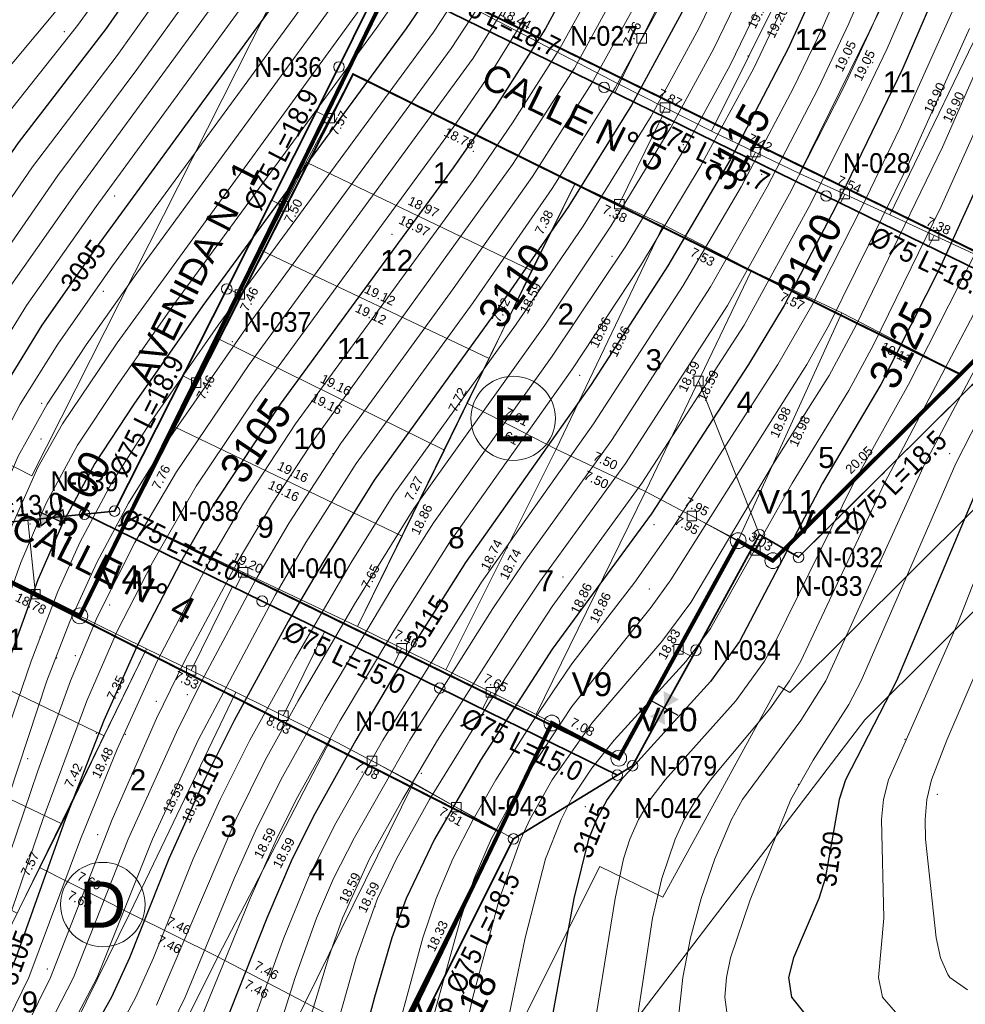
# Model space of a CAD drawing. Header units: metres. Extents: x 295850 to 310263, y 8095845 to 8104014.
# Tile 18 of 78: x 296142 to 296213, y 8096175 to 8096250. Entities that reach past the tile are written whole.
import ezdxf
from ezdxf.enums import TextEntityAlignment as Align

# ---------------------------------------------------------------- set-up
doc = ezdxf.new("R2010")
doc.units = ezdxf.units.M
doc.linetypes.add('CENTER', pattern=[5.08, 3.175, -0.635, 0.635, -0.635])
for name, color, linetype, lineweight in [('ALIN-AV1', 8, 'CENTER', 13), ('ALIN-C04', 8, 'CENTER', 13), ('ALIN-C05', 8, 'CENTER', 13), ('ALIN-C18', 8, 'CENTER', 13), ('AP-CONEX', 150, 'Continuous', 18), ('AP-NODOS', 1, 'Continuous', 18), ('AP-NODOS-TXT', 1, 'Continuous', 18), ('AP-RED-075', 5, 'Continuous', 35), ('AP-RED-TXT', 5, 'Continuous', 18), ('AP-VALVULAS', 42, 'Continuous', 25), ('C-TOPO-MAJR', 33, 'Continuous', 25), ('C-TOPO-MINR', 253, 'Continuous', 13), ('C-TOPO-PNTS', 8, 'Continuous', 9), ('C-TOPO-TEXT', 33, 'Continuous', 13), ('C-TOPO-TEXT-500', 33, 'Continuous', 13), ('LOTE', 7, 'Continuous', 18), ('LOTE_MEDIDAS', 8, 'Continuous', 13), ('LOTE_NUMERO', 8, 'Continuous', 13), ('MANZANA', 3, 'Continuous', 25), ('MANZANA_LETRA', 3, 'Continuous', 18), ('PERIMETRO', 1, 'Continuous', 35), ('RELIEVE_LIMITE', 6, 'Continuous', 18), ('VERTICES', 1, 'Continuous', 13), ('VIA_BORDE', 8, 'Continuous', 18), ('VIAS_NOMBRE', 5, 'Continuous', 18)]:
    doc.layers.add(name, color=color, linetype=linetype, lineweight=lineweight)
doc.styles.add('ARIAL', font='arial.ttf')

# ---------------------------------------------------------------- blocks, each defined once
blk = doc.blocks.new('PUNTOS_TOPOGRAFICOS')
at = {"layer": 'C-TOPO-PNTS'}
for p in [(296144.999, 8096248.685, 3088.648), (296196.837, 8096246.844, 3113.474), (296206.3, 8096246.339, 3118.666), (296211.715, 8096242.168, 3122.536), (296176.007, 8096239.617, 3105.234), (296191.939, 8096240.11, 3112.838), (296197.869, 8096237.861, 3116.519), (296148.801, 8096236.216, 3094.348), (296169.833, 8096233.308, 3104.568), (296210.44, 8096232.39, 3124.218), (296186.533, 8096231.626, 3112.698), (296193.547, 8096231.461, 3116.182), (296147.951, 8096228.99, 3096.328), (296157.728, 8096225.164, 3101.886), (296184.084, 8096222.613, 3114.379), (296143.275, 8096220.488, 3096.856), (296143.236, 8096217.785, 3097.674), (296165.38, 8096216.662, 3108.03), (296212.14, 8096216.662, 3128.76), (296142.396, 8096211.319, 3098.856), (296189.721, 8096211.268, 3120.346), (296159.631, 8096211.203, 3107.022), (296178.598, 8096209.521, 3116.122), (296182.809, 8096207.31, 3118.744), (296189.367, 8096206.403, 3121.582), (296173.457, 8096205.609, 3114.94), (296148.442, 8096205.189, 3103.32), (296164.105, 8096203.059, 3111.246), (296143.152, 8096202.754, 3101.046), (296144.412, 8096201.159, 3102.118), (296145.839, 8096201.327, 3102.924), (296151.969, 8096197.884, 3106.68), (296154.327, 8096198.383, 3107.718), (296147.435, 8096195.449, 3104.99), (296149.618, 8096195.365, 3106.096), (296208.74, 8096194.982, 3130.992), (296142.228, 8096193.517, 3102.382), (296172.08, 8096192.405, 3118.178), (296200.663, 8096191.581, 3129.174), (296192.789, 8096190.374, 3127.152), (296211.189, 8096190.817, 3132.412), (296184.509, 8096189.881, 3124.898), (296147.526, 8096187.755, 3106.726), (296168.558, 8096182.297, 3119.246), (296143.7, 8096177.553, 3106.686)]:
    blk.add_point(p, dxfattribs=at)
blk = doc.blocks.new('CURVAS_NIVEL')
at = {"layer": 'C-TOPO-MAJR'}
for points, elevation in [([(296173.295, 8096292.42), (296162.494, 8096271.335), (296158.276, 8096263.92), (296154.994, 8096258.771), (296148.174, 8096248.92), (296141.494, 8096240.238), (296136.994, 8096233.767), (296133.994, 8096228.508), (296129.959, 8096220.42), (296128.191, 8096215.92), (296125.748, 8096208.42), (296124.162, 8096202.42), (296119.053, 8096181.42), (296117.645, 8096176.92), (296115.105, 8096170.92), (296109.074, 8096158.92), (296102.353, 8096143.92)], 3090), ([(296186.494, 8096299.698), (296181.655, 8096290.92), (296170.993, 8096268.42), (296168.754, 8096263.92), (296166.316, 8096259.42), (296163.651, 8096254.92), (296161.682, 8096251.92), (296147.494, 8096232.411), (296143.291, 8096226.42), (296140.526, 8096221.92), (296138.171, 8096217.42), (296135.669, 8096211.42), (296133.635, 8096205.42), (296131.405, 8096197.92), (296126.987, 8096181.42), (296126.024, 8096178.42), (296123.38, 8096172.42)], 3095), ([(296196.994, 8096303.851), (296189.191, 8096287.92), (296182.303, 8096271.42), (296177.695, 8096260.92), (296174.648, 8096254.92), (296172.934, 8096251.92), (296170.924, 8096248.92), (296155.502, 8096227.92), (296150.255, 8096220.42), (296147.307, 8096215.92), (296144.882, 8096211.42), (296142.994, 8096207.095), (296140.753, 8096200.92), (296134.156, 8096179.92), (296133.068, 8096176.92), (296130.295, 8096170.92)], 3100), ([(296204.906, 8096302.92), (296196.948, 8096284.92), (296188.617, 8096263.92), (296184.73, 8096254.92), (296181.473, 8096248.92), (296177.673, 8096242.92), (296174.494, 8096238.363), (296161.369, 8096220.42), (296156.383, 8096212.92), (296153.812, 8096208.42), (296150.494, 8096202.035), (296147.991, 8096196.42), (296145.056, 8096188.92), (296141.32, 8096178.42), (296140.055, 8096175.42), (296129.062, 8096152.92)], 3105), ([(296210.996, 8096296.92), (296204.805, 8096281.92), (296195.388, 8096257.92), (296193.994, 8096254.656), (296191.981, 8096250.42), (296187.994, 8096243.118), (296183.219, 8096235.42), (296177.494, 8096227.125), (296168.494, 8096214.654), (296164.597, 8096208.42), (296161.983, 8096203.92), (296157.867, 8096196.42), (296155.628, 8096191.92), (296152.909, 8096185.92), (296149.942, 8096178.42), (296148.578, 8096175.42), (296142.994, 8096165.463)], 3110), ([(296216.494, 8096288.48), (296205.098, 8096259.42), (296202.611, 8096253.42), (296199.896, 8096247.42), (296195.494, 8096238.967), (296190.77, 8096230.92), (296184.937, 8096221.92), (296175.415, 8096208.42), (296169.994, 8096199.803), (296167.094, 8096194.92), (296163.994, 8096189.347), (296162.284, 8096185.92), (296160.344, 8096181.42), (296156.494, 8096171.662)], 3115), ([(296222.397, 8096280.42), (296211.827, 8096253.42), (296208.584, 8096245.92), (296203.494, 8096235.42), (296199.576, 8096227.92), (296196.87, 8096223.42), (296189.494, 8096212.085), (296181.994, 8096201.825), (296176.555, 8096193.42), (296173.076, 8096187.42), (296170.918, 8096182.92), (296169.839, 8096179.92), (296168.53, 8096175.42), (296166.926, 8096169.42)], 3120), ([(296216.231, 8096241.42), (296211.456, 8096230.92), (296206.902, 8096221.92), (296202.502, 8096214.42), (296196.199, 8096202.42), (296193.994, 8096199.376), (296187.227, 8096191.92), (296186.165, 8096190.42), (296185.345, 8096188.92), (296184.741, 8096187.42), (296183.631, 8096182.92), (296181.441, 8096170.92)], 3125), ([(296215.034, 8096215.92), (296208.093, 8096199.42), (296204.24, 8096191.92), (296203.745, 8096190.42), (296202.705, 8096184.42), (296202.214, 8096182.92), (296200.288, 8096178.42), (296199.925, 8096176.92), (296200.143, 8096175.42), (296201.352, 8096173.92), (296203.659, 8096172.42), (296205.994, 8096171.33), (296207.494, 8096170.779), (296208.994, 8096170.457), (296211.994, 8096170.266), (296219.494, 8096170.326)], 3130)]:
    blk.add_lwpolyline(points, dxfattribs=dict(at, elevation=elevation))
at = {"layer": 'C-TOPO-MINR'}
for points, elevation in [([(296170.33, 8096293.92), (296159.417, 8096272.92), (296154.068, 8096263.92), (296148.994, 8096256.529), (296144.504, 8096250.42), (296139.473, 8096244.42), (296135.21, 8096238.42), (296132.462, 8096233.92), (296129.395, 8096227.92), (296126.673, 8096221.92), (296125.466, 8096218.92), (296123.035, 8096211.42), (296121.074, 8096203.92), (296119.39, 8096196.42), (296116.124, 8096182.92), (296114.875, 8096178.42), (296113.894, 8096175.42), (296112.016, 8096170.92), (296107.291, 8096161.92), (296105.849, 8096158.92), (296100.434, 8096146.92)], 3088), ([(296172.216, 8096293.92), (296160.564, 8096271.42), (296155.23, 8096262.42), (296149.073, 8096253.42), (296145.994, 8096249.151), (296139.994, 8096241.617), (296135.675, 8096235.42), (296133.078, 8096230.92), (296129.494, 8096223.737), (296127.386, 8096218.92), (296124.397, 8096209.92), (296122.442, 8096202.42), (296117.786, 8096182.92), (296116.038, 8096176.92), (296114.902, 8096173.92), (296113.574, 8096170.92), (296107.463, 8096158.92), (296102.031, 8096146.92)], 3089), ([(296175.96, 8096293.92), (296163.994, 8096270.454), (296160.369, 8096263.92), (296157.643, 8096259.42), (296152.575, 8096251.92), (296148.994, 8096246.889), (296142.595, 8096238.42), (296138.494, 8096232.477), (296135.814, 8096227.92), (296131.94, 8096220.42), (296130.053, 8096215.92), (296127.091, 8096206.92), (296122.832, 8096190.42), (296120.689, 8096181.42), (296119.778, 8096178.42), (296118.627, 8096175.42), (296116.621, 8096170.92), (296110.673, 8096158.92), (296105.218, 8096146.92), (296103.919, 8096143.92)], 3091), ([(296177.008, 8096292.42), (296165.494, 8096269.541), (296161.608, 8096262.42), (296158.895, 8096257.92), (296154.856, 8096251.92), (296150.494, 8096245.82), (296144.494, 8096237.78), (296139.74, 8096230.92), (296137.069, 8096226.42), (296133.182, 8096218.92), (296131.351, 8096214.42), (296128.419, 8096205.42), (296124.472, 8096190.42), (296122.3, 8096181.42), (296121.368, 8096178.42), (296118.826, 8096172.42), (296112.25, 8096158.92), (296107.463, 8096148.42), (296105.482, 8096143.92), (296104.47, 8096140.92)], 3092), ([(296178.829, 8096292.42), (296166.165, 8096266.92), (296162.872, 8096260.92), (296160.161, 8096256.42), (296157.137, 8096251.92), (296145.994, 8096236.638), (296140.952, 8096229.42), (296138.494, 8096225.36), (296135.103, 8096218.92), (296133.76, 8096215.92), (296132.625, 8096212.92), (296130.164, 8096205.42), (296127.673, 8096196.42), (296123.885, 8096181.42), (296122.937, 8096178.42), (296119.641, 8096170.92), (296113.8, 8096158.92), (296111.03, 8096152.92), (296107.031, 8096143.92), (296105.997, 8096140.92), (296105.53, 8096137.92), (296105.458, 8096134.92), (296105.77, 8096107.92)], 3093), ([(296184.994, 8096300.177), (296179.862, 8096290.92), (296168.494, 8096267.496), (296165.019, 8096260.92), (296162.37, 8096256.42), (296159.415, 8096251.92), (296147.408, 8096235.42), (296142.127, 8096227.92), (296139.994, 8096224.481), (296137.009, 8096218.92), (296135.622, 8096215.92), (296134.429, 8096212.92), (296131.903, 8096205.42), (296129.332, 8096196.42), (296125.446, 8096181.42), (296124.487, 8096178.42), (296121.155, 8096170.92), (296112.535, 8096152.92), (296108.562, 8096143.92), (296107.535, 8096140.92), (296107.059, 8096137.92), (296106.988, 8096134.92), (296107.535, 8096104.92)], 3094), ([(296187.994, 8096299.254), (296182.695, 8096289.42), (296172.994, 8096268.329), (296170.057, 8096262.42), (296167.623, 8096257.92), (296164.931, 8096253.42), (296162.897, 8096250.42), (296148.659, 8096230.92), (296144.494, 8096224.971), (296141.65, 8096220.42), (296140.056, 8096217.42), (296137.465, 8096211.42), (296135.367, 8096205.42), (296133.072, 8096197.92), (296128.517, 8096181.42), (296127.553, 8096178.42), (296126.299, 8096175.42), (296124.199, 8096170.92)], 3096), ([(296189.286, 8096298.42), (296185.247, 8096290.92), (296183.769, 8096287.92), (296177.842, 8096274.42), (296173.638, 8096265.42), (296168.941, 8096256.42), (296167.169, 8096253.42), (296165.165, 8096250.42), (296150.494, 8096230.349), (296146.663, 8096224.92), (296143.689, 8096220.42), (296141.494, 8096216.471), (296138.678, 8096209.92), (296136.61, 8096203.92), (296134.74, 8096197.92), (296130.041, 8096181.42), (296129.079, 8096178.42), (296126.436, 8096172.42)], 3097), ([(296191.004, 8096298.42), (296185.571, 8096287.92), (296179.113, 8096272.92), (296174.968, 8096263.92), (296170.276, 8096254.92), (296167.437, 8096250.42), (296148.994, 8096225.073), (296144.859, 8096218.92), (296142.994, 8096215.609), (296140.466, 8096209.92), (296138.494, 8096204.397), (296135.955, 8096196.42), (296131.112, 8096179.92), (296130.014, 8096176.92), (296127.249, 8096170.92), (296117.769, 8096151.42), (296115.792, 8096146.92), (296114.69, 8096143.92), (296113.9, 8096140.92), (296113.641, 8096139.42), (296113.406, 8096136.42), (296113.699, 8096125.92), (296114.354, 8096115.42), (296114.899, 8096109.42)], 3098), ([(296192.715, 8096298.42), (296187.38, 8096287.92), (296181.037, 8096272.92), (296177.006, 8096263.92), (296174.852, 8096259.42), (296172.466, 8096254.92), (296170.704, 8096251.92), (296168.646, 8096248.92), (296153.494, 8096228.264), (296149.052, 8096221.92), (296145.994, 8096217.306), (296143.631, 8096212.92), (296141.688, 8096208.42), (296139.551, 8096202.42), (296137.608, 8096196.42), (296132.633, 8096179.92), (296131.542, 8096176.92), (296128.773, 8096170.92)], 3099), ([(296198.494, 8096303.493), (296190.341, 8096286.42), (296184.201, 8096271.42), (296179.725, 8096260.92), (296176.789, 8096254.92), (296175.105, 8096251.92), (296172.994, 8096248.658), (296156.673, 8096226.42), (296151.463, 8096218.92), (296148.577, 8096214.42), (296146.164, 8096209.92), (296144.494, 8096206.21), (296142.472, 8096200.92), (296140.443, 8096194.92), (296135.681, 8096179.92), (296134.593, 8096176.92), (296131.816, 8096170.92)], 3101), ([(296199.903, 8096302.92), (296192.154, 8096286.42), (296181.701, 8096260.92), (296180.379, 8096257.92), (296178.867, 8096254.92), (296176.311, 8096250.42), (296174.34, 8096247.42), (296158.928, 8096226.42), (296152.678, 8096217.42), (296149.867, 8096212.92), (296147.463, 8096208.42), (296145.423, 8096203.92), (296143.674, 8096199.42), (296137.211, 8096179.92), (296136.117, 8096176.92), (296134.062, 8096172.42)], 3102), ([(296200.92, 8096301.42), (296193.321, 8096284.92), (296186.494, 8096267.845), (296181.626, 8096256.42), (296178.994, 8096251.512), (296175.994, 8096246.685), (296159.023, 8096223.42), (296153.494, 8096215.294), (296150.347, 8096209.92), (296147.494, 8096204.266), (296145.454, 8096199.42), (296142.994, 8096192.605), (296137.642, 8096176.92), (296135.583, 8096172.42), (296125.309, 8096151.42), (296124.021, 8096148.42), (296123.205, 8096145.42), (296122.811, 8096142.42), (296122.09, 8096134.92), (296122.112, 8096130.42), (296122.37, 8096127.42), (296123.321, 8096119.92), (296124.362, 8096113.92), (296125.547, 8096109.42)], 3103), ([(296203.237, 8096302.92), (296195.134, 8096284.92), (296186.758, 8096263.92), (296184.234, 8096257.92), (296182.815, 8096254.92), (296180.36, 8096250.42), (296177.494, 8096245.78), (296174.48, 8096241.42), (296159.494, 8096220.903), (296154.994, 8096214.199), (296151.671, 8096208.42), (296148.994, 8096203.186), (296146.711, 8096197.92), (296143.369, 8096188.92), (296139.761, 8096178.42), (296138.52, 8096175.42), (296127.546, 8096152.92)], 3104), ([(296205.35, 8096299.92), (296198.132, 8096283.42), (296189.242, 8096260.92), (296187.32, 8096256.42), (296185.885, 8096253.42), (296182.579, 8096247.42), (296178.994, 8096241.769), (296175.994, 8096237.387), (296162.539, 8096218.92), (296158.574, 8096212.92), (296155.958, 8096208.42), (296152.028, 8096200.92), (296148.994, 8096194.256), (296146.222, 8096187.42), (296142.304, 8096176.92), (296130.579, 8096152.92)], 3106), ([(296206.43, 8096298.42), (296199.947, 8096283.42), (296190.994, 8096260.682), (296187.787, 8096253.42), (296183.68, 8096245.92), (296178.994, 8096238.609), (296163.994, 8096217.823), (296160.77, 8096212.92), (296158.1, 8096208.42), (296154.119, 8096200.92), (296151.994, 8096196.561), (296148.613, 8096188.92), (296143.954, 8096176.92), (296132.098, 8096152.92), (296130.166, 8096148.42), (296129.75, 8096146.92), (296129.339, 8096143.92), (296128.855, 8096133.42), (296128.968, 8096130.42), (296129.761, 8096125.92), (296131.908, 8096116.92), (296132.799, 8096113.92), (296133.866, 8096110.92), (296135.391, 8096107.92)], 3107), ([(296208.149, 8096298.42), (296201.764, 8096283.42), (296192.324, 8096259.42), (296190.384, 8096254.92), (296188.937, 8096251.92), (296184.994, 8096244.783), (296180.494, 8096237.696), (296174.494, 8096229.167), (296165.934, 8096217.42), (296162.035, 8096211.42), (296159.494, 8096207.07), (296155.417, 8096199.42), (296153.494, 8096195.539), (296149.831, 8096187.42), (296145.682, 8096176.92), (296139.994, 8096165.892)], 3108), ([(296209.874, 8096298.42), (296202.983, 8096281.92), (296193.994, 8096259.006), (296190.835, 8096251.92), (296186.774, 8096244.42), (296181.994, 8096236.775), (296175.994, 8096228.147), (296167.127, 8096215.92), (296163.318, 8096209.92), (296160.994, 8096205.936), (296155.145, 8096194.92), (296151.69, 8096187.42), (296147.475, 8096176.92), (296139.994, 8096162.789)], 3109), ([(296212.135, 8096295.42), (296206.033, 8096280.42), (296197.216, 8096257.92), (296195.287, 8096253.42), (296193.121, 8096248.92), (296189.494, 8096242.285), (296184.353, 8096233.92), (296179.22, 8096226.42), (296169.994, 8096213.582), (296166.76, 8096208.42), (296162.494, 8096201.13), (296159.053, 8096194.92), (296156.817, 8096190.42), (296154.774, 8096185.92), (296151.76, 8096178.42), (296150.428, 8096175.42), (296148.812, 8096172.42)], 3111), ([(296213.494, 8096294.416), (296207.855, 8096280.42), (296199.037, 8096257.92), (296196.994, 8096253.129), (296194.255, 8096247.42), (296190.977, 8096241.42), (296186.448, 8096233.92), (296181.433, 8096226.42), (296171.494, 8096212.51), (296166.994, 8096205.256), (296162.719, 8096197.92), (296160.232, 8096193.42), (296158.004, 8096188.92), (296151.994, 8096174.83)], 3112), ([(296216.187, 8096296.92), (296200.857, 8096257.92), (296198.278, 8096251.92), (296195.494, 8096246.131), (296192.095, 8096239.92), (296187.578, 8096232.42), (296181.994, 8096224.057), (296172.982, 8096211.42), (296169.994, 8096206.699), (296164.748, 8096197.92), (296161.411, 8096191.92), (296159.494, 8096188.058), (296157.863, 8096184.42), (296154.162, 8096175.42), (296152.692, 8096172.42)], 3113), ([(296215.66, 8096290.92), (296202.678, 8096257.92), (296200.109, 8096251.92), (296197.283, 8096245.92), (296193.216, 8096238.42), (296188.699, 8096230.92), (296183.494, 8096223.034), (296174.2, 8096209.92), (296169.994, 8096203.228), (296165.922, 8096196.42), (296162.588, 8096190.42), (296161.09, 8096187.42), (296159.095, 8096182.92), (296155.41, 8096173.92)], 3114), ([(296217.486, 8096286.42), (296205.721, 8096256.42), (296202.457, 8096248.92), (296200.294, 8096244.42), (296196.322, 8096236.92), (296191.922, 8096229.42), (296185.114, 8096218.92), (296176.624, 8096206.92), (296169.137, 8096194.92), (296165.494, 8096188.446), (296163.494, 8096184.42), (296161.633, 8096179.92), (296157.813, 8096169.42)], 3116), ([(296218.705, 8096284.92), (296207.494, 8096256.279), (296204.494, 8096249.304), (296202.181, 8096244.42), (296198.303, 8096236.92), (296193.994, 8096229.336), (296186.494, 8096217.659), (296179.842, 8096208.42), (296177.494, 8096204.908), (296171.203, 8096194.92), (296166.994, 8096187.534), (296165.41, 8096184.42), (296164.122, 8096181.42), (296162.509, 8096176.92), (296160.615, 8096170.92)], 3117), ([(296219.931, 8096283.42), (296208.773, 8096254.92), (296206.19, 8096248.92), (296204.075, 8096244.42), (296199.994, 8096236.37), (296195.285, 8096227.92), (296187.551, 8096215.92), (296181.033, 8096206.92), (296179.021, 8096203.92), (296173.295, 8096194.92), (296170.629, 8096190.42), (296168.142, 8096185.92), (296166.085, 8096181.42), (296165.029, 8096178.42), (296161.847, 8096167.92)], 3118), ([(296221.163, 8096281.92), (296209.992, 8096253.42), (296207.386, 8096247.42), (296205.245, 8096242.92), (296201.492, 8096235.42), (296196.549, 8096226.42), (296188.785, 8096214.42), (296181.994, 8096205.076), (296177.306, 8096197.92), (296172.68, 8096190.42), (296170.19, 8096185.92), (296168.746, 8096182.92), (296167.137, 8096178.42), (296163.742, 8096166.42)], 3119), ([(296222.477, 8096275.92), (296212.425, 8096250.42), (296208.384, 8096241.42), (296205.49, 8096235.42), (296201.67, 8096227.92), (296199.098, 8096223.42), (296190.994, 8096210.806), (296188.265, 8096206.92), (296183.494, 8096200.721), (296180.494, 8096196.306), (296177.722, 8096191.92), (296175.989, 8096188.92), (296174.455, 8096185.92), (296173.189, 8096182.92), (296172.192, 8096179.92), (296169.321, 8096169.42)], 3121), ([(296213.648, 8096248.92), (296208.994, 8096238.587), (296202.994, 8096226.45), (296201.304, 8096223.42), (296190.994, 8096207.105), (296189.494, 8096205.023), (296183.494, 8096197.475), (296179.826, 8096191.92), (296177.36, 8096187.42), (296176.074, 8096184.42), (296175.067, 8096181.42), (296172.552, 8096172.42)], 3122), ([(296215.522, 8096248.92), (296211.593, 8096239.92), (296205.051, 8096226.42), (296202.994, 8096222.604), (296198.776, 8096215.92), (296192.494, 8096205.365), (296190.31, 8096202.42), (296184.994, 8096196.21), (296181.987, 8096191.92), (296180.306, 8096188.92), (296179.61, 8096187.42), (296177.996, 8096182.92), (296175.977, 8096175.42), (296174.615, 8096169.42)], 3123), ([(296216.187, 8096245.92), (296211.495, 8096235.42), (296206.369, 8096224.92), (296204.494, 8096221.461), (296200.18, 8096214.42), (296193.994, 8096203.394), (296192.141, 8096200.92), (296186.691, 8096194.92), (296184.994, 8096192.796), (296183.494, 8096190.531), (296182.661, 8096188.92), (296181.494, 8096185.92), (296179.935, 8096179.92), (296178.067, 8096170.92)], 3124), ([(296214.355, 8096232.42), (296209.019, 8096221.92), (296204.839, 8096214.42), (296198.93, 8096202.42), (296198.09, 8096200.92), (296195.914, 8096197.92), (296190.551, 8096191.92), (296189.494, 8096190.526), (296188.527, 8096188.92), (296187.873, 8096187.42), (296187.412, 8096185.92), (296186.767, 8096182.92), (296184.811, 8096170.92)], 3126), ([(296215.89, 8096230.92), (296207.189, 8096214.42), (296200.837, 8096200.92), (296199.981, 8096199.42), (296198.494, 8096197.302), (296193.998, 8096191.92), (296192.901, 8096190.42), (296192.011, 8096188.92), (296191.317, 8096187.42), (296190.313, 8096184.42), (296189.611, 8096181.42), (296188.241, 8096172.42), (296188.132, 8096169.42), (296188.487, 8096167.92), (296189.494, 8096166.578), (296190.994, 8096165.834), (296193.994, 8096165.166), (296202.994, 8096163.807), (296205.994, 8096163.588), (296208.994, 8096163.683), (296220.994, 8096164.571)], 3127), ([(296217.427, 8096229.42), (296210.256, 8096215.92), (296202.746, 8096199.42), (296200.836, 8096196.42), (296196.435, 8096190.42), (296195.596, 8096188.92), (296194.329, 8096185.92), (296193.302, 8096182.92), (296192.473, 8096179.92), (296191.903, 8096176.92), (296191.565, 8096173.92), (296191.576, 8096172.42), (296191.908, 8096170.92), (296192.494, 8096170.009), (296193.166, 8096169.42), (296193.994, 8096168.991), (296195.494, 8096168.519), (296199.994, 8096167.564), (296204.494, 8096166.361), (296207.494, 8096165.897), (296210.494, 8096165.922), (296220.994, 8096166.449)], 3128), ([(296214.895, 8096220.42), (296212.61, 8096215.92), (296205.427, 8096199.42), (296204.494, 8096197.628), (296201.792, 8096193.42), (296200.093, 8096190.42), (296196.994, 8096182.822), (296195.521, 8096178.42), (296195.214, 8096176.92), (296195.089, 8096175.42), (296195.283, 8096173.92), (296196.281, 8096172.42), (296196.994, 8096171.946), (296199.345, 8096170.92), (296204.494, 8096169.051), (296207.494, 8096168.245), (296210.494, 8096168.061), (296219.494, 8096168.285)], 3129), ([(296216.891, 8096214.42), (296212.804, 8096203.92), (296207.487, 8096191.92), (296207.11, 8096190.42), (296206.964, 8096188.92), (296207.14, 8096181.42), (296206.746, 8096176.92), (296207.05, 8096175.42), (296208.36, 8096173.92), (296210.494, 8096173.018), (296211.994, 8096172.722), (296213.494, 8096172.604)], 3131), ([(296215.799, 8096203.92), (296211.91, 8096194.92), (296210.757, 8096191.92), (296210.407, 8096190.42), (296210.275, 8096188.92), (296210.303, 8096187.42), (296211.101, 8096179.92), (296211.43, 8096178.42), (296211.994, 8096177.148), (296212.155, 8096176.92), (296213.494, 8096175.989)], 3132)]:
    blk.add_lwpolyline(points, dxfattribs=dict(at, elevation=elevation))
at = {"layer": 'C-TOPO-TEXT', "style": 'ARIAL', "width": 0.9}
for s, rotation, p in [('3115', 61.59905, (296196.017, 8096239.92)), ('3120', 62.56555, (296201.494, 8096231.593)), ('3110', 55.1855, (296179.106, 8096229.42)), ('3125', 63.66486, (296208.446, 8096224.92)), ('3105', 56.07433, (296159.494, 8096217.66)), ('3100', 61.36652, (296145.994, 8096213.601))]:
    blk.add_text(s, height=2.4, rotation=rotation, dxfattribs=at).set_placement(p, align=Align.MIDDLE_CENTER)
at = {"layer": 'C-TOPO-TEXT-500', "style": 'ARIAL', "width": 0.9}
for s, rotation, p in [('3095', 54.26256, (296146.421, 8096230.92)), ('3115', 58.05179, (296172.549, 8096203.92)), ('3110', 64.48269, (296155.628, 8096191.92)), ('3125', 67.61904, (296184.994, 8096188.067)), ('3130', 82.04991, (296203.042, 8096185.92)), ('3105', 70.06438, (296141.32, 8096178.42))]:
    blk.add_text(s, height=1.5, rotation=rotation, dxfattribs=at).set_placement(p, align=Align.MIDDLE_CENTER)
blk = doc.blocks.new('NODO')
blk.add_circle((0, 0), 0.5)
blk = doc.blocks.new('VALV_CERRADA')
h = blk.add_hatch(color=7)
h.dxf.hatch_style = 1
h.paths.add_polyline_path([(-0.5, 0.3), (0.5, -0.3), (0.5, 0.3), (-0.5, -0.3)])
blk.add_line((0, -0.55), (0, 0.55))
blk = doc.blocks.new('VALV_COMP')
h = blk.add_hatch(color=7)
h.dxf.hatch_style = 1
h.paths.add_polyline_path([(-0.5, 0.3), (0, 0), (-0.5, -0.3)])
h.paths.add_polyline_path([(0.5, 0.3), (0, 0), (0.5, -0.3)])
blk.add_lwpolyline([(-0.5, 0.3), (0.5, -0.3), (0.5, 0.3), (-0.5, -0.3)], close=True)
blk = doc.blocks.new('CONEX')
blk.add_lwpolyline([(-0.3, -0.3), (0.3, -0.3), (0.3, 0.3), (-0.3, 0.3)], close=True)

msp = doc.modelspace()

# ---------------------------------------------------------------- linework, layer by layer
at = {"layer": 'ALIN-AV1'}
msp.add_lwpolyline([(296051.512, 8096055.555), (296081.502, 8096080.084), (296087.39, 8096089.535), (296096.962, 8096109.606), (296099.321, 8096116.434), (296102.382, 8096123.834), (296096.41, 8096135.43), (296113.509, 8096169.297), (296116.888, 8096177.073), (296133.309, 8096210.686), (296148.807, 8096212.309), (296165.821, 8096246.006), (296169.618, 8096253.772), (296185.447, 8096286.961), (296187.061, 8096296.119), (296203.567, 8096329.647), (296208.558, 8096339.969), (296224.895, 8096373.667), (296229.978, 8096383.835), (296247.184, 8096418.694)], dxfattribs=at)
at = {"layer": 'ALIN-C04'}
msp.add_lwpolyline([(296146.532, 8096212.071), (296186.935, 8096192.278)], dxfattribs=at)
at = {"layer": 'ALIN-C05'}
msp.add_lwpolyline([(296169.096, 8096252.705), (296219.593, 8096227.972), (296221.997, 8096228.286)], dxfattribs=at)
at = {"layer": 'ALIN-C18'}
msp.add_lwpolyline([(296063.915, 8096040.175), (296121.013, 8096092.543), (296131.426, 8096109.192), (296135.885, 8096116.49), (296152.645, 8096150.188), (296162.547, 8096154.419), (296179.053, 8096187.439), (296188.09, 8096192.987), (296197.71, 8096210.524), (296200.674, 8096208.802), (296213.786, 8096221.839), (296222.819, 8096228.931), (296230.88, 8096245.238), (296234.739, 8096242.365), (296246.531, 8096256.376), (296255.967, 8096262.438), (296266.416, 8096276.289), (296277.114, 8096294.038), (296284.845, 8096302.335), (296295.566, 8096317.144), (296304.328, 8096334.416), (296313.849, 8096342.887), (296333.913, 8096375.927)], dxfattribs=at)
at = {"layer": 'AP-CONEX'}
for p, q in [((296188.773, 8096248.175), (296186.755, 8096244.056)), ((296165.114, 8096242.121), (296164.114, 8096242.626)), ((296190.55, 8096242.925), (296190.263, 8096242.338)), ((296187.08, 8096235.601), (296190.357, 8096242.292)), ((296197.407, 8096239.539), (296197.13, 8096238.974)), ((296161.644, 8096235.432), (296160.718, 8096235.9)), ((296204.179, 8096236.364), (296203.846, 8096235.685)), ((296210.95, 8096233.231), (296210.545, 8096232.404)), ((296158.3, 8096228.743), (296157.348, 8096229.224)), ((296154.999, 8096222.055), (296153.986, 8096222.566)), ((296193.09, 8096222.182), (296197.71, 8096210.524)), ((296142.81, 8096206.01), (296142.222, 8096211.619)), ((296192.582, 8096211.937), (296197.12, 8096209.447)), ((296197.407, 8096209.312), (296198.009, 8096210.35)), ((296158.554, 8096207.661), (296157.969, 8096206.468)), ((296154.618, 8096200.21), (296157.739, 8096206.581)), ((296161.601, 8096196.781), (296164.725, 8096203.158)), ((296170.574, 8096201.904), (296169.938, 8096200.605)), ((296191.566, 8096201.819), (296192.619, 8096201.242)), ((296177.346, 8096198.559), (296176.72, 8096197.282)), ((296168.331, 8096193.352), (296179.053, 8096187.439)), ((296174.722, 8096189.839), (296179.053, 8096187.439))]:
    msp.add_line(p, q, dxfattribs=at)
at = {"layer": 'AP-RED-075'}
for points in [[(296186.844, 8096294.883), (296185.447, 8096286.961), (296177.532, 8096270.366), (296169.618, 8096253.772), (296169.096, 8096252.705), (296165.821, 8096246.006), (296157.314, 8096229.157), (296148.807, 8096212.309), (296146.532, 8096212.071), (296133.606, 8096210.717)], [(296169.096, 8096252.705), (296185.928, 8096244.461), (296202.761, 8096236.216), (296219.593, 8096227.972), (296221.997, 8096228.286)], [(296221.997, 8096228.286), (296213.786, 8096221.839), (296200.674, 8096208.802), (296197.71, 8096210.524), (296192.9, 8096201.755), (296190.495, 8096197.371)], [(296146.532, 8096212.071), (296160, 8096205.473), (296173.468, 8096198.876), (296186.935, 8096192.278)], [(296186.935, 8096192.278), (296188.09, 8096192.987), (296190.495, 8096197.371)], [(296186.935, 8096192.278), (296179.053, 8096187.439), (296170.8, 8096170.929), (296162.547, 8096154.419), (296161.101, 8096153.801), (296152.645, 8096150.188), (296144.265, 8096133.339), (296135.885, 8096116.49), (296135.266, 8096115.476), (296131.426, 8096109.192), (296121.013, 8096092.543), (296112.341, 8096084.589)]]:
    msp.add_lwpolyline(points, dxfattribs=at)
at = {"layer": 'LOTE'}
for points in [[(296195.587, 8096261.722), (296202.613, 8096258.335), (296194.063, 8096241.147), (296187.038, 8096244.703)], [(296173.917, 8096259.944), (296190.508, 8096251.646), (296187.038, 8096244.703), (296170.701, 8096253.255)], [(296202.613, 8096258.335), (296209.13, 8096255.033), (296200.75, 8096237.93), (296194.063, 8096241.147)], [(296209.13, 8096255.033), (296215.818, 8096251.815), (296207.607, 8096234.797), (296200.75, 8096237.93)], [(296215.818, 8096251.815), (296222.505, 8096248.429), (296214.294, 8096231.665), (296207.607, 8096234.797)], [(296166.892, 8096245.465), (296183.736, 8096237.168), (296180.435, 8096230.564), (296163.337, 8096238.777)], [(296163.337, 8096238.777), (296180.435, 8096230.564), (296177.219, 8096223.875), (296159.951, 8096232.088)], [(296183.736, 8096237.168), (296190.424, 8096234.035), (296182.297, 8096217.017), (296175.526, 8096220.488)], [(296190.424, 8096234.035), (296197.111, 8096230.564), (296189.069, 8096213.8), (296182.297, 8096217.017)], [(296159.951, 8096232.088), (296177.219, 8096223.875), (296173.833, 8096216.932), (296156.649, 8096225.399)], [(296197.111, 8096230.564), (296203.967, 8096227.346), (296196.095, 8096210.074), (296189.069, 8096213.8)], [(296203.967, 8096227.346), (296212.94, 8096222.69), (296198.719, 8096208.55), (296196.095, 8096210.074)], [(296156.649, 8096225.399), (296173.833, 8096216.932), (296170.616, 8096210.413), (296153.348, 8096218.71)], [(296175.526, 8096220.488), (296182.297, 8096217.017), (296173.917, 8096200.253), (296167.23, 8096203.555)], [(296153.348, 8096218.71), (296170.616, 8096210.413), (296167.23, 8096203.555), (296149.878, 8096211.768)], [(296182.297, 8096217.017), (296189.069, 8096213.8), (296180.774, 8096196.866), (296173.917, 8096200.253)], [(296189.069, 8096213.8), (296196.095, 8096210.074), (296187.038, 8096193.564), (296180.774, 8096196.866)], [(296134.387, 8096210.159), (296151.232, 8096201.861), (296148.016, 8096195.257), (296131.34, 8096203.301)], [(296131.34, 8096203.301), (296148.016, 8096195.257), (296144.799, 8096188.569), (296127.954, 8096196.612)], [(296151.232, 8096201.861), (296158.004, 8096198.559), (296149.962, 8096181.795), (296143.106, 8096185.267)], [(296158.004, 8096198.559), (296165.199, 8096195.003), (296156.649, 8096178.493), (296149.962, 8096181.795)], [(296127.954, 8096196.612), (296144.799, 8096188.569), (296141.413, 8096181.795), (296124.653, 8096189.923)], [(296165.199, 8096195.003), (296171.463, 8096191.701), (296163.252, 8096175.022), (296156.649, 8096178.493)], [(296171.463, 8096191.701), (296177.98, 8096187.976), (296170.024, 8096171.466), (296163.252, 8096175.022)], [(296143.106, 8096185.267), (296149.962, 8096181.795), (296141.667, 8096164.946), (296134.811, 8096168.333)], [(296149.962, 8096181.795), (296156.649, 8096178.493), (296148.269, 8096161.644), (296141.667, 8096164.946)], [(296156.649, 8096178.493), (296163.252, 8096175.022), (296155.126, 8096158.342), (296148.269, 8096161.644)], [(296163.252, 8096175.022), (296170.024, 8096171.466), (296161.474, 8096154.956), (296155.126, 8096158.342)]]:
    msp.add_lwpolyline(points, close=True, dxfattribs=at)
at = {"layer": 'MANZANA', "const_width": 0.15}
for points in [[(296186.53, 8096286.444), (296239.434, 8096261.213), (296245.613, 8096257.149), (296233.001, 8096242.163), (296229.361, 8096244.873), (296221.743, 8096229.463), (296219.796, 8096229.209), (296170.701, 8096253.255)], [(296166.892, 8096245.465), (296212.94, 8096222.69), (296198.719, 8096208.55), (296196.095, 8096210.074), (296187.038, 8096193.564), (296149.878, 8096211.768)], [(296134.387, 8096210.159), (296177.98, 8096187.976), (296161.474, 8096154.956), (296117.966, 8096176.546)]]:
    msp.add_lwpolyline(points, close=True, dxfattribs=at)
at = {"layer": 'MANZANA_LETRA'}
for centre in [(296179.031, 8096219.347), (296147.914, 8096182.452)]:
    msp.add_circle(centre, 3.2, dxfattribs=at)
at = {"layer": 'PERIMETRO', "const_width": 0.3}
for points in [[(296120.084, 8096093.31), (296134.462, 8096116.299), (296155.373, 8096158.204), (296161.476, 8096154.949), (296170.03, 8096171.468), (296181.965, 8096196.232), (296187.04, 8096193.557), (296196.097, 8096210.067), (296198.72, 8096208.544), (296219.453, 8096229.159), (296221.746, 8096229.459), (296229.363, 8096244.865), (296233.002, 8096242.156), (296251.958, 8096264.681), (296255.01, 8096263.155), (296265.427, 8096276.963), (296281.752, 8096304.049)], [(296190.431, 8096294.459), (296146.17, 8096204.361), (296134.385, 8096210.166), (296117.959, 8096176.544), (296118.483, 8096176.288), (296111.107, 8096162.074), (296097.475, 8096134.887), (296106.524, 8096130.716), (296088.42, 8096088.917)]]:
    msp.add_lwpolyline(points, dxfattribs=at)
at = {"layer": 'RELIEVE_LIMITE'}
msp.add_lwpolyline([(296115.65, 8096366.01), (296176.971, 8096325.37), (296108.687, 8096234.143), (296106.182, 8096184.136), (296077.64, 8096132.804), (296066.776, 8096089.62), (296027.769, 8096057.44), (296056.246, 8096026.731), (296130.241, 8096093.038), (296162.96, 8096140.437), (296205.699, 8096196.476), (296276.908, 8096267.406), (296355.027, 8096375.385), (296177.488, 8096464.039)], close=True, dxfattribs=at)
at = {"layer": 'VERTICES'}
for centre in [(296196.097, 8096210.067), (296198.72, 8096208.544), (296146.17, 8096204.361), (296181.965, 8096196.232), (296187.04, 8096193.557)]:
    msp.add_circle(centre, 0.6, dxfattribs=at)
at = {"layer": 'VIA_BORDE'}
for points in [[(296284.827, 8096293.661), (296272.057, 8096272.476), (296257.435, 8096253.093), (296254.041, 8096254.739), (296234.269, 8096231.246), (296232.28, 8096232.727), (296227.019, 8096222.084), (296223.171, 8096221.582), (296200.008, 8096198.55), (296199.166, 8096199.039), (296190.378, 8096183.019), (296185.613, 8096185.353), (296165.064, 8096144.244), (296158.823, 8096147.34), (296142.051, 8096113.617), (296142.051, 8096113.617), (296138.465, 8096106.407)], [(296086.657, 8096131.201), (296107.631, 8096172.743), (296107.288, 8096172.914), (296130.769, 8096220.977), (296142.541, 8096214.986), (296161.409, 8096252.355), (296179.731, 8096290.774), (296177.406, 8096291.902)]]:
    msp.add_lwpolyline(points, dxfattribs=at)
for points in [[(296245.613, 8096257.149), (296239.434, 8096261.213), (296186.53, 8096286.444), (296170.701, 8096253.255), (296219.796, 8096229.209), (296221.743, 8096229.463), (296229.361, 8096244.873), (296233.001, 8096242.163), (296245.613, 8096257.149)], [(296198.719, 8096208.55), (296212.94, 8096222.69), (296166.892, 8096245.465), (296149.878, 8096211.768), (296187.038, 8096193.564), (296196.095, 8096210.074), (296198.719, 8096208.55)], [(296177.98, 8096187.976), (296134.387, 8096210.159), (296117.966, 8096176.546), (296161.474, 8096154.956), (296177.98, 8096187.976)]]:
    msp.add_lwpolyline(points, close=True, dxfattribs=at)

# ---------------------------------------------------------------- block references
at = {"layer": 'AP-CONEX', "xscale": 1.2, "yscale": 1.2}
for p in [(296188.773, 8096248.175), (296190.55, 8096242.925), (296165.114, 8096242.121), (296197.407, 8096239.539), (296204.179, 8096236.364), (296187.08, 8096235.601), (296161.644, 8096235.432), (296210.95, 8096233.231), (296158.3, 8096228.743), (296193.09, 8096222.182), (296154.999, 8096222.055), (296192.582, 8096211.937), (296197.407, 8096209.312), (296158.554, 8096207.661), (296142.81, 8096206.01), (296170.574, 8096201.904), (296191.566, 8096201.819), (296154.618, 8096200.21), (296177.346, 8096198.559), (296161.601, 8096196.781), (296168.331, 8096193.352), (296174.722, 8096189.839)]:
    msp.add_blockref('CONEX', p, dxfattribs=at)
at = {"layer": 'AP-NODOS', "xscale": 0.8, "yscale": 0.8}
for p in [(296165.821, 8096246.006), (296185.928, 8096244.461), (296202.761, 8096236.216), (296157.314, 8096229.157), (296146.532, 8096212.071), (296148.807, 8096212.309), (296197.71, 8096210.524), (296200.674, 8096208.802), (296160, 8096205.473), (296192.9, 8096201.755), (296173.468, 8096198.876), (296188.09, 8096192.987), (296186.935, 8096192.278), (296179.053, 8096187.439)]:
    msp.add_blockref('NODO', p, dxfattribs=at)
at = {"layer": 'AP-VALVULAS'}
for name, p, xscale, yscale, rotation in [('VALV_COMP', (296144.046, 8096211.81), 1.8, 1.8, 185.9788397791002), ('VALV_CERRADA', (296190.495, 8096197.371), 2.2, 2.2, 61.25185705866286)]:
    msp.add_blockref(name, p, dxfattribs=dict(at, xscale=xscale, yscale=yscale, rotation=rotation))
at = {"layer": 'C-TOPO-MAJR'}
msp.add_blockref('CURVAS_NIVEL', (0, 0), dxfattribs=at)
at = {"layer": 'C-TOPO-PNTS'}
msp.add_blockref('PUNTOS_TOPOGRAFICOS', (0, 0), dxfattribs=at)

# ---------------------------------------------------------------- texts
at = {"layer": 'AP-NODOS-TXT', "style": 'ARIAL', "width": 0.9}
for s, p in [('N-027', (296185.928, 8096248.361)), ('N-036', (296161.972, 8096246.006)), ('N-028', (296206.61, 8096238.716)), ('N-037', (296161.163, 8096226.657)), ('N-039', (296146.532, 8096214.571)), ('N-038', (296155.656, 8096212.309)), ('N-032', (296204.524, 8096208.802)), ('N-040', (296163.849, 8096207.973)), ('N-033', (296202.96, 8096206.624)), ('N-034', (296196.749, 8096201.755)), ('N-041', (296169.618, 8096196.376)), ('N-079', (296191.939, 8096192.987)), ('N-043', (296179.053, 8096189.939)), ('N-042', (296190.785, 8096189.778))]:
    msp.add_text(s, height=1.5, dxfattribs=at).set_placement(p, align=Align.MIDDLE_CENTER)
at = {"layer": 'AP-RED-TXT', "style": 'ARIAL', "width": 0.9}
for s, rotation, p in [('Ø75 L=18.7', 333.90508, (296177.996, 8096249.571)), ('Ø75 L=18.9', 63.21027, (296161.436, 8096239.762)), ('Ø75 L=18.7', 333.90508, (296193.861, 8096239.351)), ('Ø75 L=18.7', 333.90508, (296210.693, 8096231.107)), ('Ø75 L=18.9', 63.21027, (296151.228, 8096219.544)), ('Ø75 L=18.5', 44.83636, (296208.006, 8096214.541)), ('Ø75 L=13.0', 5.97884, (296139.955, 8096212.488)), ('Ø75 L=15.0', 333.90062, (296153.75, 8096209.76)), ('Ø75 L=15.0', 333.90062, (296166.25, 8096201.187)), ('Ø75 L=15.0', 333.90062, (296179.718, 8096194.589)), ('Ø75 L=18.5', 63.4405, (296176.736, 8096180.344))]:
    msp.add_text(s, height=1.5, rotation=rotation, dxfattribs=at).set_placement(p, align=Align.MIDDLE_CENTER)
at = {"layer": 'LOTE_MEDIDAS', "style": 'ARIAL'}
for s, rotation, p in [('19.20', 63.5535, (296197.622, 8096250.097)), ('18.44', -27.62989, (296179.24, 8096249.688)), ('19.20', 63.5535, (296199.054, 8096249.385)), ('7.76', 63.44084, (296188.057, 8096248.532)), ('19.05', 63.89616, (296204.222, 8096246.833)), ('19.05', 63.89616, (296205.659, 8096246.129)), ('7.87', -26.84553, (296190.912, 8096243.639)), ('18.90', 64.24418, (296210.992, 8096243.654)), ('18.90', 64.24418, (296212.433, 8096242.959)), ('7.57', 62.00888, (296165.821, 8096241.745)), ('18.78', 333.77578, (296174.961, 8096240.599)), ('7.42', -25.69357, (296197.754, 8096240.26)), ('7.54', -24.55587, (296204.511, 8096237.091)), ('7.50', 63.15115, (296162.357, 8096235.071)), ('18.97', -25.6559, (296172.232, 8096235.391)), ('7.38', 334.89827, (296186.741, 8096234.877)), ('18.97', 334.3441, (296171.54, 8096233.949)), ('7.38', 63.44085, (296181.37, 8096234.223)), ('7.38', -25.10173, (296211.29, 8096233.955)), ('7.53', 332.56512, (296193.398, 8096231.589)), ('7.46', 63.73135, (296159.017, 8096228.389)), ('19.12', -25.43628, (296168.928, 8096228.704)), ('18.59', 63.79074, (296180.349, 8096228.475)), ('7.42', 64.3172, (296178.106, 8096227.566)), ('7.57', 334.86167, (296200.199, 8096228.231)), ('19.12', 334.56372, (296168.241, 8096227.259)), ('18.86', 64.47575, (296185.639, 8096225.871)), ('18.86', 64.47575, (296187.082, 8096225.181)), ('10.11', 332.57138, (296208.085, 8096224.308)), ('18.59', 64.3738, (296192.369, 8096222.528)), ('7.46', 63.73157, (296155.716, 8096221.701)), ('19.16', -26.23094, (296165.595, 8096221.883)), ('18.59', 64.3738, (296193.811, 8096221.836)), ('19.16', 333.76906, (296164.888, 8096220.448)), ('7.72', 64.00211, (296174.807, 8096220.754)), ('7.61', -27.14044, (296179.277, 8096219.465)), ('18.98', 65.49781, (296199.303, 8096219.042)), ('18.98', 65.49781, (296200.759, 8096218.379)), ('7.61', 332.85956, (296178.547, 8096218.041)), ('20.05', 44.83611, (296205.265, 8096216.187)), ('7.50', -25.41306, (296186.027, 8096216.131)), ('7.76', 63.44063, (296152.329, 8096214.881)), ('19.16', -25.66486, (296162.329, 8096215.283)), ('7.27', 63.73938, (296171.507, 8096214.027)), ('7.50', 334.58694, (296185.34, 8096214.686)), ('19.16', 334.33514, (296161.636, 8096213.84)), ('18.86', 63.90073, (296172.096, 8096211.67)), ('7.95', -27.93483, (296192.957, 8096212.644)), ('7.95', 332.06517, (296192.207, 8096211.23)), ('3.03', -30.14775, (296197.809, 8096210.004)), ('18.74', 63.44071, (296177.392, 8096208.993)), ('19.20', -25.32777, (296158.896, 8096208.384)), ('18.74', 63.44071, (296178.823, 8096208.277)), ('7.65', 63.72415, (296168.206, 8096207.338)), ('18.86', 63.90073, (296184.203, 8096205.685)), ('18.78', 333.77578, (296142.456, 8096205.293)), ('18.86', 63.90073, (296185.64, 8096204.981)), ('7.46', -26.27958, (296170.928, 8096202.621)), ('18.83', 61.25173, (296190.865, 8096202.204)), ('7.53', 334.00547, (296154.267, 8096199.491)), ('7.35', 64.0315, (296148.905, 8096198.91)), ('7.65', -26.28668, (296177.7, 8096199.277)), ('8.03', 333.6993, (296161.247, 8096196.064)), ('7.08', -27.79705, (296184.279, 8096195.923)), ('18.48', 63.91016, (296147.888, 8096193.212)), ('7.08', 332.204, (296167.958, 8096192.645)), ('7.42', 64.31697, (296145.686, 8096192.26)), ('18.59', 64.37398, (296153.262, 8096190.523)), ('18.59', 64.37398, (296154.704, 8096189.831)), ('7.51', 330.24913, (296174.325, 8096189.144)), ('18.59', 62.62389, (296160.214, 8096187.116)), ('18.59', 62.62389, (296161.635, 8096186.38)), ('7.57', 63.44085, (296142.39, 8096185.54)), ('7.69', -26.85338, (296146.896, 8096184.245)), ('18.59', 63.79074, (296166.64, 8096183.715)), ('18.59', 63.79074, (296168.075, 8096183.008)), ('7.69', 333.14662, (296146.173, 8096182.817)), ('7.46', -26.27969, (296153.66, 8096180.862)), ('18.33', 64.26917, (296173.281, 8096180.068)), ('7.46', 333.72031, (296152.952, 8096179.427)), ('7.46', -27.73437, (296160.323, 8096177.466)), ('7.46', 332.26563, (296159.578, 8096176.049))]:
    msp.add_text(s, height=0.7, rotation=rotation, dxfattribs=at).set_placement(p, align=Align.MIDDLE_CENTER)
at = {"layer": 'LOTE_NUMERO', "style": 'ARIAL'}
for s, p in [('12', (296201.623, 8096248.09)), ('11', (296208.31, 8096244.873)), ('1', (296173.557, 8096237.972)), ('12', (296170.201, 8096231.326)), ('2', (296183.025, 8096227.262)), ('11', (296166.906, 8096224.637)), ('3', (296189.697, 8096223.79)), ('4', (296196.599, 8096220.573)), ('10', (296163.613, 8096217.821)), ('5', (296202.783, 8096216.382)), ('9', (296160.258, 8096211.09)), ('8', (296174.73, 8096210.286)), ('7', (296181.527, 8096207.026)), ('6', (296188.24, 8096203.47)), ('1', (296141.302, 8096202.581)), ('2', (296150.588, 8096191.913)), ('3', (296157.455, 8096188.399)), ('4', (296164.14, 8096185.097)), ('5', (296170.65, 8096181.499)), ('9', (296142.378, 8096175.064))]:
    msp.add_text(s, height=1.6, dxfattribs=at).set_placement(p, align=Align.MIDDLE_CENTER)
at = {"layer": 'MANZANA_LETRA', "style": 'ARIAL'}
for s, p in [('E', (296179.031, 8096219.347)), ('D', (296147.914, 8096182.452))]:
    msp.add_text(s, height=3.5, dxfattribs=at).set_placement(p, align=Align.MIDDLE_CENTER)
at = {"layer": 'VERTICES', "style": 'ARIAL'}
for s, p in [('V11', (296197.597, 8096211.567)), ('V12', (296200.22, 8096210.044)), ('V41', (296147.67, 8096205.861)), ('V9', (296183.465, 8096197.732)), ('V10', (296188.54, 8096195.057)), ('V8', (296171.53, 8096172.968))]:
    msp.add_text(s, height=1.8, dxfattribs=at).set_placement(p, align=Align.BOTTOM_LEFT)
at = {"layer": 'VIAS_NOMBRE', "style": 'ARIAL'}
for s, rotation, p in [('CALLE N° 5', -26.09457, (296183.665, 8096242.179)), ('AVENIDA N° 1', 63.2108, (296154.814, 8096230.419)), ('CALLE N° 4', -26.96987, (296147.96, 8096207.998)), ('CALLE N° 18', 63.44063, (296173.305, 8096169.677))]:
    msp.add_text(s, height=2, rotation=rotation, dxfattribs=at).set_placement(p, align=Align.MIDDLE_CENTER)

doc.saveas('drawing.dxf')
